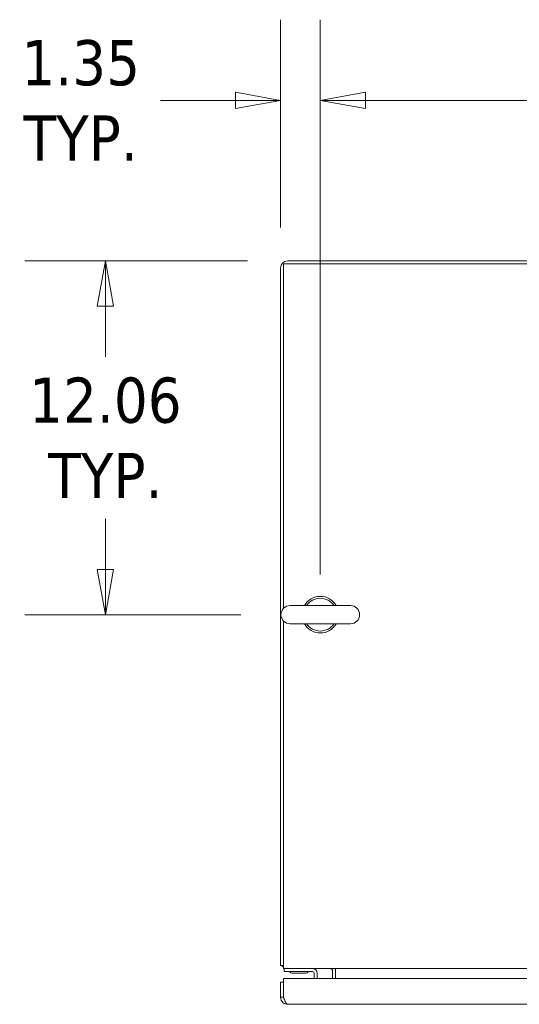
# Model space of a CAD drawing. Header units: inches. Extents: x 15 to 357, y 5 to 227.
# Tile 55 of 107: x 128 to 145, y 193 to 227. Entities that reach past the tile are written whole.
import ezdxf

# ---------------------------------------------------------------- set-up
doc = ezdxf.new("R2010")
doc.units = ezdxf.units.IN
doc.header["$LTSCALE"] = 22
doc.header["$MEASUREMENT"] = 0
doc.layers.get('0').update_dxf_attribs({"lineweight": 0})
doc.layers.add('Dimension (ANSI)', color=7, linetype='Continuous', lineweight=5)
doc.layers.add('Visible (ANSI)', color=7, linetype='Continuous', lineweight=5)
doc.styles.add('ROMANS', font='tahoma.ttf')
doc.dimstyles.new('Default (ANSI)', dxfattribs={"dimscale": 22, "dimtxt": 0.07, "dimasz": 0.07, "dimexe": 0.125, "dimexo": 0.0625, "dimgap": 0.031496, "dimtad": 0, "dimtih": 1, "dimtoh": 1, "dimrnd": 1e-08, "dimzin": 0, "dimdsep": 46, "dimtxsty": 'ROMANS', "dimblk": 'Filled-1', "dimcen": 0.09, "dimdle": 0.393701, "dimclrd": 256, "dimclre": 256, "dimclrt": 256, "dimadec": 0, "dimazin": 0, "dimtfac": 0.928571, "dimtofl": 0, "dimtmove": 0, "dimatfit": 3, "dimfxl": 1, "dimtolj": 1, "dimtzin": 0, "dimlwd": -1, "dimlwe": -1, "dimarcsym": 0})

# ---------------------------------------------------------------- blocks, each defined once
blk = doc.blocks.new('Filled-1')
at = {"color": 0}
for p, q in [((0, 0), (-1, 0.179)), ((-1, 0.179), (-1, -0.179)), ((-1, 0), (0, 0)), ((-1, -0.179), (0, 0))]:
    blk.add_line(p, q, dxfattribs=at)
at = {"color": 0, "flags": 128}
blk.add_lwpolyline([(-1, -0.179), (0, 0), (-1, 0.179), (-1, -0.179)], dxfattribs=at)
at = {"color": 0}
blk.add_solid([(-1, -0.179), (0, 0), (-1, 0.179), (-1, -0.179)], dxfattribs=at)
blk = doc.blocks.new('*D7')
at = {"layer": 'Defpoints', "color": 0, "transparency": 16777216}
for p in [(137.19, 218.595), (130.972, 206.533), (136.96, 206.533)]:
    blk.add_point(p, dxfattribs=at)
at = {"layer": 'Dimension (ANSI)', "transparency": 16777216}
for p, q in [((135.815, 218.595), (128.222, 218.595)), ((130.972, 217.055), (130.972, 215.326)), ((130.972, 208.073), (130.972, 209.802)), ((135.585, 206.533), (128.222, 206.533))]:
    blk.add_line(p, q, dxfattribs=at)
at = {"layer": 'Dimension (ANSI)', "transparency": 16777216, "xscale": 1.54000000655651, "yscale": 1.54000000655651, "zscale": 1.54000000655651}
for p, rotation in [((130.972, 218.595), 90), ((130.972, 206.533), 270)]:
    blk.add_blockref('Filled-1', p, dxfattribs=dict(at, rotation=rotation))
at = {"layer": 'Dimension (ANSI)', "transparency": 16777216, "insert": (130.972, 212.564), "char_height": 1.54, "attachment_point": 5, "style": 'ROMANS'}
blk.add_mtext('\\A1;12.06\\PTYP.', dxfattribs=at)
blk = doc.blocks.new('*D8')
at = {"layer": 'Defpoints', "color": 0, "transparency": 16777216}
for p in [(138.3, 224.069), (136.948, 218.353), (138.3, 206.533)]:
    blk.add_point(p, dxfattribs=at)
at = {"layer": 'Dimension (ANSI)', "transparency": 16777216}
for p, q in [((136.948, 219.728), (136.948, 226.819)), ((138.3, 207.908), (138.3, 226.819)), ((135.408, 224.069), (132.856, 224.069)), ((139.84, 224.069), (141.38, 224.069))]:
    blk.add_line(p, q, dxfattribs=at)
at = {"layer": 'Dimension (ANSI)', "transparency": 16777216, "xscale": 1.54000000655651, "yscale": 1.54000000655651, "zscale": 1.54000000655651}
blk.add_blockref('Filled-1', (136.948, 224.069), dxfattribs=at)
at = {"layer": 'Dimension (ANSI)', "transparency": 16777216, "xscale": 1.54000000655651, "yscale": 1.54000000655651, "zscale": 1.54000000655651, "rotation": 180}
blk.add_blockref('Filled-1', (138.3, 224.069), dxfattribs=at)
at = {"layer": 'Dimension (ANSI)', "transparency": 16777216, "insert": (130.129, 224.069), "char_height": 1.54, "attachment_point": 5, "style": 'ROMANS'}
blk.add_mtext('\\A1;1.35\\PTYP.', dxfattribs=at)
blk = doc.blocks.new('*D9')
at = {"layer": 'Defpoints', "color": 0, "transparency": 16777216}
for p in [(171.721, 224.069), (138.3, 206.533), (171.721, 206.533)]:
    blk.add_point(p, dxfattribs=at)
at = {"layer": 'Dimension (ANSI)', "transparency": 16777216}
for p, q in [((138.3, 207.908), (138.3, 226.819)), ((171.721, 207.908), (171.721, 226.819)), ((139.84, 224.069), (150.985, 224.069)), ((170.181, 224.069), (159.035, 224.069))]:
    blk.add_line(p, q, dxfattribs=at)
at = {"layer": 'Dimension (ANSI)', "transparency": 16777216, "xscale": 1.54000000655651, "yscale": 1.54000000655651, "zscale": 1.54000000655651, "rotation": 180}
blk.add_blockref('Filled-1', (138.3, 224.069), dxfattribs=at)
at = {"layer": 'Dimension (ANSI)', "transparency": 16777216, "xscale": 1.54000000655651, "yscale": 1.54000000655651, "zscale": 1.54000000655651}
blk.add_blockref('Filled-1', (171.721, 224.069), dxfattribs=at)
at = {"layer": 'Dimension (ANSI)', "transparency": 16777216, "insert": (155.01, 224.069), "char_height": 1.54, "attachment_point": 5, "style": 'ROMANS'}
blk.add_mtext('\\A1;(33.42)', dxfattribs=at)

msp = doc.modelspace()

# ---------------------------------------------------------------- linework, layer by layer
at = {"layer": 'Visible (ANSI)'}
for p, q in [((137.1902, 218.5955), (172.8299, 218.5955)), ((136.9475, 218.3528), (136.9475, 194.5725)), ((137.0495, 206.7514), (137.0495, 218.4935)), ((137.0495, 218.4935), (172.9705, 218.4935)), ((139.3295, 206.843), (137.2695, 206.843)), ((137.0495, 194.7131), (137.0495, 206.3146)), ((137.2695, 206.223), (139.3295, 206.223)), ((137.0495, 194.7131), (137.0495, 194.4705)), ((137.0495, 194.5725), (136.9475, 194.5725)), ((172.9705, 194.4705), (137.0495, 194.4705)), ((137.0725, 194.4705), (137.0725, 194.3665)), ((138.7205, 194.1232), (138.7205, 194.3767)), ((138.8225, 194.3767), (138.8225, 194.4705)), ((138.8225, 194.1232), (138.8225, 194.3767)), ((137.0482, 193.4908), (137.0482, 194.1232)), ((137.0482, 194.1232), (172.2803, 194.1232)), ((137.1975, 194.3665), (137.0725, 194.3665)), ((137.1975, 194.3665), (138.031, 194.3665)), ((137.3372, 194.3144), (137.8078, 194.3144)), ((138.0935, 194.1232), (138.0935, 194.304)), ((138.1975, 194.1232), (138.1975, 194.304)), ((137.0475, 193.9982), (136.9455, 193.9982)), ((136.9455, 193.9982), (136.9455, 193.4908)), ((137.0475, 193.4908), (137.0475, 193.9982)), ((137.0475, 193.4908), (136.9455, 193.4908)), ((172.1404, 193.2482), (137.1882, 193.2482))]:
    msp.add_line(p, q, dxfattribs=at)
for centre, radius, start, end in [((137.1902, 218.3528), 0.2426, 90, 180), ((138.2995, 206.533), 0.625, 29.73571, 150.26429), ((137.2695, 206.533), 0.31, 90, 270), ((138.2995, 206.533), 0.56, 33.61237, 146.38763), ((139.3295, 206.533), 0.31, 270, 90), ((138.2995, 206.533), 0.625, 209.73571, 330.26429), ((138.2995, 206.533), 0.56, 213.61237, 326.38763), ((137.1902, 194.7131), 0.2426, 215.42228, 234.57772), ((138.031, 194.304), 0.1665, 0, 90), ((138.6268, 194.3767), 0.0938, 0, 90), ((138.6268, 194.3767), 0.1957, 0, 28.61536), ((137.2317, 194.3352), 0.0312, 39.74619, 90), ((137.3432, 194.428), 0.1138, 219.74619, 265.81901), ((137.3372, 194.3456), 0.0312, 265.81901, 270), ((137.8078, 194.3456), 0.0312, 270, 274.18099), ((137.8018, 194.428), 0.1138, 274.18099, 320.25381), ((137.9133, 194.3352), 0.0312, 90, 140.25381), ((138.031, 194.304), 0.0625, 0, 90)]:
    msp.add_arc(centre, radius, start, end, dxfattribs=at)
for points, knots in [([(136.9455, 193.4908), (136.9455, 193.419), (136.9794, 193.3478), (137.0352, 193.3025), (137.078, 193.2677), (137.133, 193.2482), (137.1882, 193.2482)], [0, 0, 0, 0, 0.8887074, 0.8887074, 0.8887074, 1.5707963, 1.5707963, 1.5707963, 1.5707963]), ([(137.0838, 193.3967), (137.0781, 193.403), (137.0729, 193.4098), (137.0684, 193.4171), (137.0549, 193.4391), (137.0475, 193.465), (137.0475, 193.4908)], [0.83656317, 0.83656317, 0.83656317, 0.83656317, 1.01853754, 1.01853754, 1.01853754, 1.57079633, 1.57079633, 1.57079633, 1.57079633]), ([(137.1882, 193.2482), (137.1618, 193.2482), (137.1354, 193.2821), (137.109, 193.3379), (137.0887, 193.3807), (137.0685, 193.4357), (137.0482, 193.4908)], [0, 0, 0, 0, 0.8887074, 0.8887074, 0.8887074, 1.5707963, 1.5707963, 1.5707963, 1.5707963])]:
    msp.add_open_spline(points, degree=3, knots=knots, dxfattribs=at)

# ---------------------------------------------------------------- dimensions: what is measured, and where the dimension line sits
at = {"layer": 'Dimension (ANSI)'}
for base, p1, p2, angle, text, override, picture, middle in [((138.2995, 224.0687), (136.9475, 218.3528), (138.2995, 206.533), 180, '<>\\PTYP.', {"dimgap": 0.031496, "dimtih": 0, "dimtoh": 0, "dimdec": 2, "dimtol": 0, "dimlim": 0, "dimtp": 0, "dimtm": 0, "dimtdec": 2, "dimatfit": 1}, '*D8', (130.1287, 224.0687)), ((171.7205, 224.0687), (138.2995, 206.533), (171.7205, 206.533), 180, '(<>)', {"dimgap": 0.031496, "dimtih": 0, "dimtoh": 0, "dimdec": 2, "dimtol": 0, "dimlim": 0, "dimtp": 0, "dimtm": 0, "dimtdec": 2, "dimatfit": 1}, '*D9', (155.01, 224.0687)), ((130.9724, 206.533), (137.1902, 218.5955), (136.9595, 206.533), 270, '<>\\PTYP.', {"dimgap": 0.031496, "dimdec": 2, "dimtol": 0, "dimlim": 0, "dimtp": 0, "dimtm": 0, "dimtdec": 2, "dimatfit": 1}, '*D7', (130.9724, 212.5642))]:
    dim = msp.add_linear_dim(base=base, p1=p1, p2=p2, angle=angle, text=text, dimstyle='Default (ANSI)', override=override, dxfattribs=at)
    dim.commit()
    dim.dimension.update_dxf_attribs({"geometry": picture, "text_midpoint": middle, "dimtype": 160})

doc.saveas('drawing.dxf')
